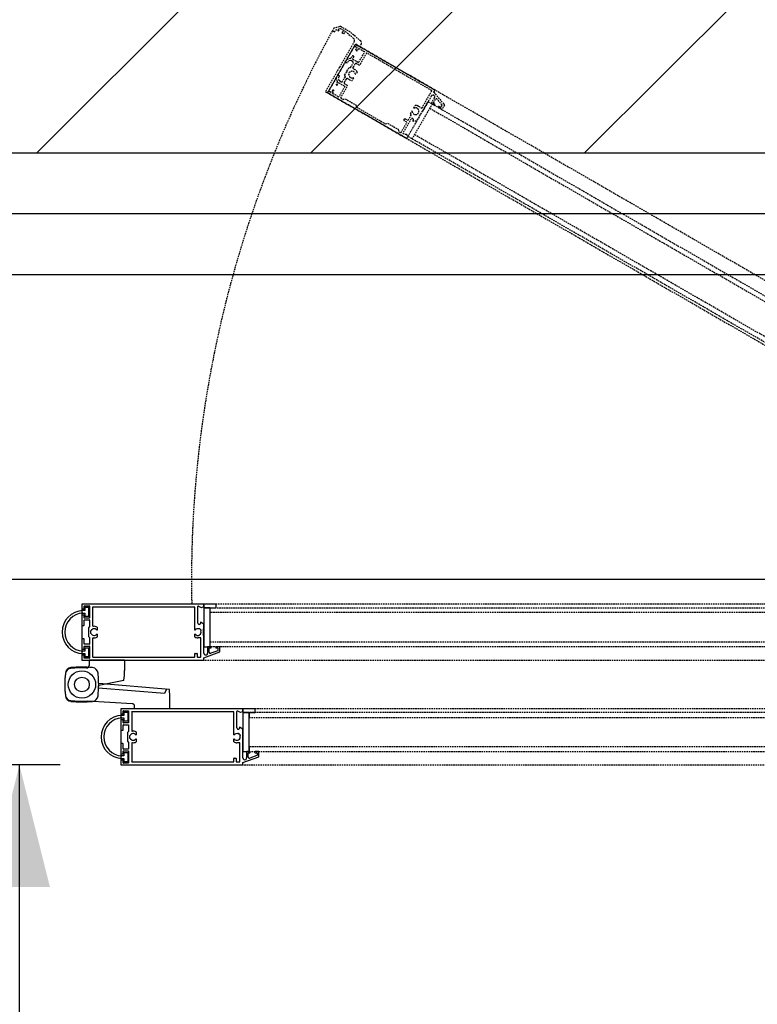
# Model space of a CAD drawing. Header units: millimetres. Extents: x 250 to 59450, y 0 to 41800.
# Tile 100 of 148: x 42316 to 42921, y 22998 to 23806. Entities that reach past the tile are written whole.
import ezdxf

# ---------------------------------------------------------------- set-up
doc = ezdxf.new("R2010")
doc.units = ezdxf.units.MM
doc.header["$LTSCALE"] = 50
doc.header["$PDSIZE"] = -1
doc.linetypes.add('HIDDEN', pattern=[1.905, 1.27, -0.635])
for name, color, linetype in [('MASS', 29, 'Continuous'), ('SLD-0', 7, 'Continuous'), ('VERDECKT', 250, 'HIDDEN')]:
    doc.layers.add(name, color=color, linetype=linetype)
doc.styles.add('SLDTEXTSTYLE0', font='TXT', dxfattribs={"width": 0.605})
doc.dimstyles.new('SLDDIMSTYLE2', dxfattribs={"dimtxt": 128.415934, "dimasz": 100, "dimexe": 0, "dimexo": 0.0625, "dimgap": 32.103984, "dimtad": 1, "dimdec": 1, "dimrnd": 1e-09, "dimzin": 12, "dimdsep": 46, "dimtxsty": 'SLDTEXTSTYLE0', "dimsah": 1, "dimcen": 0.09, "dimadec": 0, "dimazin": 3, "dimtfac": 1, "dimtdec": 1, "dimtofl": 0, "dimtmove": 0, "dimatfit": 3, "dimfxl": 1, "dimfrac": 2, "dimtolj": 1, "dimtzin": 12, "dimarcsym": 0})
doc.dimstyles.new('SLDDIMSTYLE3', dxfattribs={"dimtxt": 128.415934, "dimasz": 100, "dimexe": 0, "dimexo": 0.0625, "dimgap": 32.103984, "dimtad": 1, "dimdec": 1, "dimrnd": 1e-09, "dimzin": 12, "dimdsep": 46, "dimtxsty": 'SLDTEXTSTYLE0', "dimsah": 1, "dimcen": 0.09, "dimadec": 0, "dimazin": 3, "dimtfac": 1, "dimtdec": 1, "dimtmove": 0, "dimatfit": 0, "dimfxl": 1, "dimfrac": 2, "dimtolj": 1, "dimtzin": 12, "dimarcsym": 0})

# ---------------------------------------------------------------- blocks, each defined once
blk = doc.blocks.new('Tor 3500_ 2 zu 1 offen')
at = {"layer": 'SLD-0', "color": 8, "linetype": 'HIDDEN', "true_color": 0x808080}
for p, q in [((5300, 0), (5300, -55650)), ((5300, 0), (5300, -55650)), ((7600, -55650), (7600, 0)), ((7600, -55650), (7600, 0)), ((1000, -1600), (1000, -57250)), ((3300, -57250), (3300, -1600)), ((5450, -5250), (5450, -50400)), ((5650, -50400), (5650, -5250)), ((6850, -5250), (6850, -50400)), ((7050, -50400), (7050, -5250)), ((1150, -52000), (1150, -6850)), ((1350, -6850), (1350, -52000)), ((2550, -52000), (2550, -6850)), ((2750, -6850), (2750, -52000))]:
    blk.add_line(p, q, dxfattribs=at)
at = {"layer": 'SLD-0', "color": 8, "true_color": 0x808080}
for p, q in [((7050, -50010), (7050, -50150)), ((7263, -50000), (7060, -50000)), ((7110, -50075), (7204, -50075)), ((7500, -50650), (7263, -50000)), ((5450, -50150), (5300, -50150)), ((5300, -50150), (5300, -50650)), ((5450, -50650), (5450, -50150)), ((7050, -50400), (5450, -50400)), ((5450, -50400), (5450, -50650)), ((5450, -50400), (5650, -50400)), ((6850, -50400), (7050, -50400)), ((7050, -50375), (7050, -50490)), ((7050, -50650), (7050, -50400)), ((7100, -50150), (7100, -50085)), ((7100, -50430), (7100, -50375)), ((7272, -50440), (7110, -50440)), ((7213, -50082), (7319, -50373)), ((5300, -50650), (5450, -50650)), ((5300, -50660), (5300, -55640)), ((5393, -50650), (5310, -50650)), ((5387, -50879), (5441, -50764)), ((5441, -50756), (5402, -50656)), ((5450, -50650), (7050, -50650)), ((6131, -50657), (6045, -50790)), ((6045, -50790), (6080, -50790)), ((6300, -50650), (6143, -50650)), ((6313, -50662), (6300, -50650)), ((6588, -50662), (6313, -50662)), ((6370, -50763), (6313, -50820)), ((6313, -50834), (6319, -50840)), ((6390, -50769), (6384, -50763)), ((6600, -50650), (6588, -50662)), ((7313, -50650), (6600, -50650)), ((6688, -50785), (6688, -50900)), ((7465, -50775), (6698, -50775)), ((7060, -50500), (7313, -50500)), ((7475, -50915), (7475, -50785)), ((7600, -50650), (7500, -50650)), ((7600, -55640), (7600, -50650)), ((6080, -50900), (5401, -50900)), ((5425, -51035), (5425, -55203)), ((6358, -51025), (5435, -51025)), ((6646, -51025), (6542, -51025)), ((7325, -51015), (7325, -50935)), ((7335, -50925), (7465, -50925)), ((7465, -51025), (7335, -51025)), ((7475, -55203), (7475, -51035)), ((2750, -51610), (2750, -51750)), ((2963, -51600), (2760, -51600)), ((2800, -51750), (2800, -51685)), ((2810, -51675), (2904, -51675)), ((2913, -51682), (3019, -51973)), ((3200, -52250), (2963, -51600)), ((1150, -51750), (1000, -51750)), ((1000, -51750), (1000, -52250)), ((1150, -52250), (1150, -51750)), ((1350, -52000), (1150, -52000)), ((2750, -52000), (1150, -52000)), ((1150, -52000), (1150, -52250)), ((2750, -52000), (2550, -52000)), ((2750, -51975), (2750, -52090)), ((2750, -52250), (2750, -52000)), ((2800, -52030), (2800, -51975)), ((2972, -52040), (2810, -52040)), ((1000, -52250), (1150, -52250)), ((1000, -52260), (1000, -57240)), ((1093, -52250), (1010, -52250)), ((1087, -52479), (1141, -52364)), ((1141, -52356), (1102, -52256)), ((1150, -52250), (2750, -52250)), ((1831, -52257), (1745, -52390)), ((1745, -52390), (1780, -52390)), ((2000, -52250), (1843, -52250)), ((2013, -52263), (2000, -52250)), ((2288, -52263), (2013, -52263)), ((2070, -52363), (2013, -52420)), ((2013, -52434), (2019, -52440)), ((2090, -52369), (2084, -52363)), ((2300, -52250), (2288, -52263)), ((3013, -52250), (2300, -52250)), ((2388, -52385), (2388, -52500)), ((3165, -52375), (2398, -52375)), ((2760, -52100), (3013, -52100)), ((3175, -52515), (3175, -52385)), ((3300, -52250), (3200, -52250)), ((3300, -57240), (3300, -52250)), ((1780, -52500), (1101, -52500)), ((1125, -52635), (1125, -56803)), ((2058, -52625), (1135, -52625)), ((2346, -52625), (2242, -52625)), ((3025, -52615), (3025, -52535)), ((3035, -52525), (3165, -52525)), ((3165, -52625), (3035, -52625)), ((3175, -56803), (3175, -52635)), ((5435, -55212), (6190, -55212)), ((6254, -55025), (6358, -55025)), ((6400, -55285), (6400, -55293)), ((6410, -55303), (6490, -55303)), ((6500, -55293), (6500, -55285)), ((6542, -55025), (6646, -55025)), ((6710, -55212), (7465, -55212)), ((3300, -55505), (3725, -55505)), ((3300, -55505), (3300, -56955)), ((4132, -55535), (4150, -55622)), ((4132, -55535), (4335, -56565)), ((5300, -55650), (7600, -55650)), ((5300, -55650), (7600, -55650)), ((5310, -55650), (5490, -55650)), ((5375, -55553), (5375, -55348)), ((5385, -55337), (5865, -55337)), ((5490, -55562), (5385, -55562)), ((5793, -55362), (5443, -55362)), ((5443, -55362), (5443, -55537)), ((5443, -55537), (5569, -55537)), ((5500, -55640), (5500, -55573)), ((5569, -55537), (5569, -55610)), ((5669, -55610), (5669, -55537)), ((5669, -55537), (5793, -55537)), ((5750, -55573), (5750, -55640)), ((5865, -55562), (5760, -55562)), ((5760, -55650), (6165, -55650)), ((5793, -55537), (5793, -55362)), ((5875, -55348), (5875, -55553)), ((5950, -55553), (5950, -55348)), ((5960, -55337), (6225, -55337)), ((6165, -55562), (5960, -55562)), ((6175, -55640), (6175, -55573)), ((6225, -55337), (6275, -55387)), ((6275, -55387), (6435, -55387)), ((6435, -55387), (6450, -55372)), ((6450, -55372), (6465, -55387)), ((6465, -55387), (6625, -55387)), ((6625, -55387), (6675, -55337)), ((6675, -55337), (6940, -55337)), ((6725, -55573), (6725, -55640)), ((6940, -55562), (6735, -55562)), ((6735, -55650), (7140, -55650)), ((6950, -55348), (6950, -55553)), ((7025, -55553), (7025, -55348)), ((7035, -55337), (7515, -55337)), ((7140, -55562), (7035, -55562)), ((7457, -55362), (7107, -55362)), ((7107, -55362), (7107, -55537)), ((7107, -55537), (7231, -55537)), ((7150, -55640), (7150, -55573)), ((7231, -55537), (7231, -55610)), ((7331, -55610), (7331, -55537)), ((7331, -55537), (7457, -55537)), ((7400, -55573), (7400, -55640)), ((7515, -55562), (7410, -55562)), ((7410, -55650), (7590, -55650)), ((7457, -55537), (7457, -55362)), ((7525, -55348), (7525, -55553)), ((1085, -56938), (1565, -56938)), ((1135, -56813), (1890, -56813)), ((1660, -56938), (1925, -56938)), ((1925, -56938), (1975, -56988)), ((1954, -56625), (2058, -56625)), ((2100, -56885), (2100, -56893)), ((2110, -56903), (2190, -56903)), ((2200, -56893), (2200, -56885)), ((2242, -56625), (2346, -56625)), ((2325, -56988), (2375, -56938)), ((2375, -56938), (2640, -56938)), ((2410, -56813), (3165, -56813)), ((2735, -56938), (3215, -56938)), ((1000, -57250), (3300, -57250)), ((1010, -57250), (1190, -57250)), ((1075, -57153), (1075, -56948)), ((1190, -57163), (1085, -57163)), ((1493, -56963), (1143, -56963)), ((1143, -56963), (1143, -57138)), ((1143, -57138), (1269, -57138)), ((1200, -57240), (1200, -57173)), ((1269, -57138), (1269, -57210)), ((1369, -57210), (1369, -57138)), ((1369, -57138), (1493, -57138)), ((1450, -57173), (1450, -57240)), ((1565, -57163), (1460, -57163)), ((1460, -57250), (1865, -57250)), ((1493, -57138), (1493, -56963)), ((1575, -56948), (1575, -57153)), ((1650, -57153), (1650, -56948)), ((1865, -57163), (1660, -57163)), ((1875, -57240), (1875, -57173)), ((1975, -56988), (2135, -56988)), ((2135, -56988), (2150, -56973)), ((2150, -56973), (2165, -56988)), ((2165, -56988), (2325, -56988)), ((2425, -57173), (2425, -57240)), ((2640, -57163), (2435, -57163)), ((2435, -57250), (2840, -57250)), ((2650, -56948), (2650, -57153)), ((2725, -57153), (2725, -56948)), ((2840, -57163), (2735, -57163)), ((3157, -56963), (2807, -56963)), ((2807, -56963), (2807, -57138)), ((2807, -57138), (2931, -57138)), ((2850, -57240), (2850, -57173)), ((2931, -57138), (2931, -57210)), ((3031, -57210), (3031, -57138)), ((3031, -57138), (3157, -57138)), ((3100, -57173), (3100, -57240)), ((3215, -57163), (3110, -57163)), ((3110, -57250), (3290, -57250)), ((3157, -57138), (3157, -56963)), ((3225, -56948), (3225, -57153)), ((3300, -56955), (3520, -56955))]:
    blk.add_line(p, q, dxfattribs=at)
at = {"layer": 'SLD-0', "color": 8, "linetype": 'Continuous', "true_color": 0x808080}
for p, q in [((4499, -53672), (4264, -56565)), ((4499, -53672), (4491, -53781)), ((5300, -53645), (4875, -53645)), ((5300, -53645), (5300, -55095)), ((4675, -53870), (4455, -56568)), ((4497, -53791), (4675, -53870)), ((5090, -55189), (4978, -57023)), ((5300, -55095), (5190, -55095))]:
    blk.add_line(p, q, dxfattribs=at)
for radius in [560, 300]:
    blk.add_circle((4300, -57250), radius, dxfattribs=at)
at = {"layer": 'SLD-0', "color": 8, "true_color": 0x808080}
blk.add_circle((4300, -57250), 300, dxfattribs=at)
for centre, radius, start, end in [((7060, -50010), 10, 90, 180), ((7110, -50085), 10, 90, 180), ((7204, -50085), 10, 20, 90), ((7075, -50150), 25, 180, 0), ((7075, -50375), 25, 0, 180), ((7110, -50430), 10, 180, 270), ((7272, -50390), 50, 270, 20), ((5310, -50660), 10, 90, 180), ((5401, -50885), 15, 155, 270), ((5393, -50660), 10, 21.1247, 90), ((5432, -50760), 10, 335, 21.1247), ((6080, -50845), 55, 270, 90), ((6143, -50665), 15, 90, 147.2648), ((6321, -50827), 10, 135, 225), ((6450, -50900), 138, 159.0027, 231.2295), ((6312, -50847), 10, 339.0027, 45), ((6377, -50771), 10, 45, 135), ((6397, -50762), 10, 225, 290.9973), ((6450, -50900), 138, 308.7705, 110.9973), ((6698, -50785), 10, 90, 180), ((7060, -50490), 10, 180, 270), ((7313, -50575), 75, 270, 90), ((7465, -50785), 10, 360, 90), ((5435, -51035), 10, 90, 180), ((6358, -51015), 10, 270, 51.2295), ((6542, -51015), 10, 128.7705, 270), ((6646, -51015), 10, 270, 329.6358), ((6646, -51015), 10, 270, 329.6358), ((6450, -50900), 238, 329.6358, 0), ((7335, -50935), 10, 90, 180), ((7335, -51015), 10, 180, 270), ((7465, -50915), 10, 270, 360), ((7465, -51035), 10, 360, 90), ((2760, -51610), 10, 90, 180), ((2810, -51685), 10, 90, 180), ((2904, -51685), 10, 20, 90), ((2775, -51750), 25, 180, 0), ((2775, -51975), 25, 0, 180), ((2760, -52090), 10, 180, 270), ((2810, -52030), 10, 180, 270), ((2972, -51990), 50, 270, 20), ((1010, -52260), 10, 90, 180), ((1101, -52485), 15, 155, 270), ((1093, -52260), 10, 21.1247, 90), ((1132, -52360), 10, 335, 21.1247), ((1780, -52445), 55, 270, 90), ((1843, -52265), 15, 90, 147.2648), ((2021, -52427), 10, 135, 225), ((2150, -52500), 137, 159.0027, 231.2295), ((2012, -52447), 10, 339.0027, 45), ((2077, -52371), 10, 45, 135), ((2097, -52362), 10, 225, 290.9973), ((2150, -52500), 137, 308.7705, 110.9973), ((2398, -52385), 10, 90, 180), ((3013, -52175), 75, 270, 90), ((3165, -52385), 10, 360, 90), ((1135, -52635), 10, 90, 180), ((2058, -52615), 10, 270, 51.2295), ((2242, -52615), 10, 128.7705, 270), ((2346, -52615), 10, 270, 329.6358), ((2346, -52615), 10, 270, 329.6358), ((2150, -52500), 237, 329.6358, 360), ((3035, -52535), 10, 90, 180), ((3035, -52615), 10, 180, 270), ((3165, -52515), 10, 270, 0), ((3165, -52635), 10, 0, 90), ((5435, -55203), 10, 180, 270), ((6190, -55187), 25, 270, 8.2132), ((6450, -55150), 237, 149.6358, 188.2132), ((6254, -55035), 10, 90, 149.6358), ((6450, -55150), 138, 128.7705, 245.9973), ((6358, -55035), 10, 308.7705, 90), ((6390, -55285), 10, 360, 65.9973), ((6410, -55293), 10, 180, 270), ((6490, -55293), 10, 270, 360), ((6510, -55285), 10, 114.0027, 180), ((6450, -55150), 138, 294.0027, 51.2295), ((6542, -55035), 10, 90, 231.2295), ((6646, -55035), 10, 30.3642, 90), ((6450, -55150), 238, 351.7868, 30.3642), ((6710, -55187), 25, 171.7868, 270), ((7465, -55203), 10, 270, 360), ((3744, -58811), 3306, 83.4004, 90.3251), ((4123, -55537), 10, 11.1337, 83.4004), ((5310, -55640), 10, 180, 270), ((5385, -55348), 10, 90, 180), ((5385, -55553), 10, 180, 270), ((5490, -55573), 10, 360, 90), ((5490, -55640), 10, 270, 360), ((6450, -55585), 881, 181.6261, 358.3739), ((6450, -55575), 781, 182.5422, 357.5216), ((5760, -55573), 10, 90, 180), ((5760, -55640), 10, 180, 270), ((5865, -55348), 10, 360, 90), ((5865, -55553), 10, 270, 360), ((5960, -55348), 10, 90, 180), ((5960, -55553), 10, 180, 270), ((6165, -55573), 10, 360, 90), ((6165, -55640), 10, 270, 360), ((6735, -55573), 10, 90, 180), ((6735, -55640), 10, 180, 270), ((6735, -55640), 10, 180, 270), ((6940, -55348), 10, 360, 90), ((6940, -55553), 10, 270, 360), ((7035, -55348), 10, 90, 180), ((7035, -55553), 10, 180, 270), ((7140, -55573), 10, 360, 90), ((7140, -55640), 10, 270, 360), ((7410, -55573), 10, 90, 180), ((7410, -55640), 10, 180, 270), ((7515, -55348), 10, 360, 90), ((7515, -55553), 10, 270, 360), ((7590, -55640), 10, 270, 360), ((1085, -56948), 10, 90, 180), ((1135, -56803), 10, 180, 270), ((1565, -56948), 10, 0, 90), ((1660, -56948), 10, 90, 180), ((1890, -56788), 25, 270, 8.2132), ((2150, -56750), 237, 149.6358, 188.2132), ((1954, -56635), 10, 90, 149.6358), ((2150, -56750), 138, 128.7705, 245.9973), ((2058, -56635), 10, 308.7705, 90), ((2090, -56885), 10, 360, 65.9973), ((2110, -56893), 10, 180, 270), ((2190, -56893), 10, 270, 360), ((2210, -56885), 10, 114.0027, 180), ((2150, -56750), 138, 294.0027, 51.2295), ((2242, -56635), 10, 90, 231.2295), ((2346, -56635), 10, 30.3642, 90), ((2150, -56750), 238, 351.7868, 30.3642), ((2410, -56788), 25, 171.7868, 270), ((2640, -56948), 10, 0, 90), ((2735, -56948), 10, 90, 180), ((3165, -56803), 10, 270, 360), ((3215, -56948), 10, 0, 90), ((4315, -60815), 4250, 83.8677, 89.7284), ((4742, -56838), 250, 6.1576, 83.8677), ((830, -57260), 4185, 353.8424, 6.1576), ((1010, -57240), 10, 180, 270), ((1085, -57153), 10, 180, 270), ((1190, -57173), 10, 0, 90), ((1190, -57240), 10, 270, 0), ((2150, -57185), 881, 181.6261, 358.3739), ((2150, -57175), 781, 182.5422, 357.5216), ((1460, -57173), 10, 90, 180), ((1460, -57240), 10, 180, 270), ((1565, -57153), 10, 270, 0), ((1660, -57153), 10, 180, 270), ((1865, -57173), 10, 0, 90), ((1865, -57240), 10, 270, 0), ((2435, -57173), 10, 90, 180), ((2435, -57240), 10, 180, 270), ((2435, -57240), 10, 180, 270), ((2640, -57153), 10, 270, 0), ((2735, -57153), 10, 180, 270), ((2840, -57173), 10, 0, 90), ((2840, -57240), 10, 270, 0), ((3110, -57173), 10, 90, 180), ((3110, -57240), 10, 180, 270), ((3215, -57153), 10, 270, 0), ((3290, -57240), 10, 270, 0), ((3520, -57055), 100, 357.258, 90), ((7800, -57260), 4185, 177.258, 186.1576), ((3888, -57682), 250, 186.1576, 263.8677), ((4742, -57682), 250, 276.1323, 353.8424), ((4315, -53705), 4250, 263.8677, 276.1323)]:
    blk.add_arc(centre, radius, start, end, dxfattribs=at)
at = {"layer": 'SLD-0', "color": 8, "linetype": 'Continuous', "true_color": 0x808080}
for centre, radius, start, end in [((4509, -53673), 10, 96.0398, 175.339), ((4856, -56951), 3306, 89.6749, 96.0398), ((4501, -53782), 10, 175.339, 246.1918), ((5190, -55195), 100, 90, 176.5009), ((7770, -57260), 4185, 173.8424, 186.1576), ((3858, -56838), 250, 96.1323, 173.8424), ((4285, -60815), 4250, 87.7076, 96.1323), ((800, -57260), 4185, 353.8424, 3.2526), ((3858, -57682), 250, 186.1576, 263.8677), ((4712, -57682), 250, 276.1323, 353.8424), ((4285, -53705), 4250, 263.8677, 276.1323)]:
    blk.add_arc(centre, radius, start, end, dxfattribs=at)
blk = doc.blocks.new('FLUCHTTÜR FÜR TOR 3500 rechts - 3X')
at = {"layer": 'VERDECKT', "color": 8, "true_color": 0x808080}
for p, q in [((168, -4285), (-35, -5315)), ((168, -4285), (150, -4372)), ((1000, -4255), (575, -4255)), ((1000, -4255), (1000, -5705)), ((1000, -5705), (780, -5705)), ((525, -6500), (758, -6438)), ((758, -6438), (866, -6500)), ((-1616, -9198), (-374, -6575)), ((-1365, -9115), (-207, -6668)), ((-346, -8180), (474, -6536)), ((256, -6906), (464, -6547)), ((412, -6786), (265, -7214)), ((520, -6849), (412, -6786)), ((534, -6575), (443, -6732)), ((443, -6732), (508, -6770)), ((508, -6770), (527, -6737)), ((570, -6762), (520, -6849)), ((527, -6737), (570, -6762)), ((593, -6559), (534, -6575)), ((621, -6575), (593, -6559)), ((602, -6607), (621, -6575)), ((645, -6632), (602, -6607)), ((708, -6524), (645, -6632)), ((816, -6587), (708, -6524)), ((866, -6500), (816, -6587)), ((70, -7448), (256, -6906)), ((316, -7453), (-21959, -46034)), ((304, -7474), (-1554, -10692)), ((216, -7626), (114, -7567)), ((152, -7906), (292, -7664)), ((316, -7453), (216, -7626)), ((334, -7466), (304, -7474)), ((306, -7660), (397, -7713)), ((309, -7333), (1349, -7934)), ((2308, -8603), (316, -7453)), ((2308, -8603), (316, -7453)), ((332, -7595), (375, -7520)), ((415, -7654), (336, -7608)), ((364, -7481), (341, -7467)), ((376, -7513), (369, -7487)), ((420, -7689), (420, -7663)), ((-1438, -10660), (100, -7997)), ((113, -7994), (603, -8276)), ((571, -8160), (156, -7920)), ((410, -7709), (419, -7694)), ((725, -7914), (585, -8156)), ((636, -7819), (627, -7834)), ((631, -7848), (721, -7900)), ((662, -7802), (639, -7816)), ((752, -7849), (672, -7802)), ((923, -7806), (760, -7850)), ((773, -8002), (813, -7932)), ((969, -8172), (791, -8070)), ((819, -7927), (917, -7901)), ((924, -7902), (992, -7941)), ((1035, -7868), (930, -7807)), ((1006, -7938), (1038, -7881)), ((1349, -7934), (1354, -7954)), ((1354, -7954), (1375, -7949)), ((1375, -7949), (2358, -8516)), ((-936, -9622), (-211, -8366)), ((-211, -8366), (-307, -8311)), ((616, -8273), (681, -8160)), ((750, -8142), (873, -8213)), ((829, -8471), (919, -8523)), ((891, -8281), (856, -8342)), ((1037, -8154), (969, -8172)), ((1175, -8234), (1037, -8154)), ((1095, -8303), (1083, -8325)), ((1095, -8303), (1182, -8353)), ((1182, -8353), (1169, -8375)), ((1181, -8255), (1175, -8234)), ((1201, -8249), (1181, -8255)), ((1340, -8329), (1201, -8249)), ((1340, -8329), (1358, -8397)), ((1358, -8397), (1536, -8500)), ((1543, -8248), (1575, -8191)), ((1615, -8301), (1547, -8261)), ((1704, -8479), (1564, -8721)), ((1589, -8188), (1694, -8248)), ((1604, -8482), (1644, -8412)), ((1645, -8404), (1619, -8307)), ((1698, -8254), (1742, -8417)), ((1808, -8528), (1717, -8475)), ((1747, -8423), (1827, -8469)), ((1832, -8478), (1832, -8504)), ((-19967, -47184), (2308, -8603)), ((1079, -8615), (1169, -8667)), ((1268, -8579), (1303, -8519)), ((1371, -8500), (1494, -8572)), ((1448, -8753), (1513, -8640)), ((1941, -9049), (1451, -8766)), ((1567, -8735), (1983, -8975)), ((1815, -9456), (2293, -8628)), ((1831, -8509), (1822, -8524)), ((1997, -8971), (2137, -8729)), ((2039, -8649), (2047, -8634)), ((2133, -8715), (2042, -8663)), ((2051, -8631), (2074, -8617)), ((2084, -8617), (2163, -8663)), ((2177, -8660), (2220, -8585)), ((2226, -8581), (2252, -8574)), ((2260, -8575), (2283, -8588)), ((2287, -8594), (2294, -8620)), ((2358, -8516), (2308, -8603)), ((2308, -8603), (2358, -8516)), ((-1616, -9198), (-1569, -9099)), ((-1559, -9094), (-1365, -9115)), ((1803, -9177), (1553, -9610)), ((1892, -9153), (1803, -9177)), ((1944, -9062), (1892, -9153)), ((-936, -9622), (-1305, -9410)), ((815, -11188), (1800, -9482)), ((1553, -9610), (1577, -9699)), ((1795, -9461), (1815, -9456)), ((1800, -9482), (1795, -9461)), ((1577, -9699), (892, -10885)), ((-1474, -10757), (-1591, -11425)), ((-1550, -10705), (-1478, -10747)), ((-735, -11078), (-1434, -10674)), ((-1310, -10844), (-688, -11203)), ((-447, -10900), (-538, -10848)), ((892, -10885), (803, -10909)), ((-19608, -43061), (-1083, -10975)), ((-19334, -42988), (-1009, -11248)), ((-1508, -11386), (-1454, -11081)), ((-1166, -11100), (-1385, -10974)), ((-1380, -11046), (-1240, -11127)), ((-1236, -11141), (-1263, -11188)), ((-1220, -11213), (-1163, -11114)), ((-1183, -11148), (246, -11973)), ((-1083, -10975), (346, -11800)), ((-644, -10940), (-721, -11074)), ((-688, -11203), (-676, -11196)), ((-676, -11196), (-438, -11333)), ((-206, -11040), (-296, -10987)), ((6, -11229), (-199, -11110)), ((-116, -11245), (461, -11578)), ((85, -11113), (20, -11225)), ((94, -11268), (159, -11155)), ((513, -11521), (97, -11281)), ((155, -11141), (99, -11109)), ((438, -11842), (800, -11214)), ((803, -10909), (553, -11342)), ((795, -11193), (815, -11188)), ((800, -11214), (795, -11193)), ((-1586, -11435), (-1416, -11533)), ((-1422, -11443), (-1503, -11396)), ((-1376, -11383), (-1408, -11440)), ((-1403, -11529), (-1333, -11408)), ((-438, -11333), (-438, -11348)), ((-438, -11348), (-278, -11440)), ((-268, -11440), (-148, -11370)), ((-148, -11353), (-171, -11340)), ((366, -11689), (346, -11800)), ((463, -11598), (369, -11683)), ((577, -11431), (527, -11518)), ((553, -11342), (577, -11431)), ((73, -11873), (-18252, -43613)), ((346, -11800), (-18179, -43886)), ((346, -11800), (424, -11845)), ((-19992, -42832), (-19473, -42396)), ((-19461, -42395), (-19291, -42494)), ((-21946, -46012), (-20089, -42795)), ((-20075, -42791), (-20003, -42833)), ((-19541, -42927), (-19760, -42800)), ((-19465, -42488), (-19702, -42687)), ((-19695, -42768), (-19555, -42850)), ((-19541, -42846), (-19513, -42798)), ((-19372, -42533), (-19453, -42487)), ((-19401, -42603), (-19368, -42547)), ((-19288, -42507), (-19358, -42628)), ((-20058, -42911), (-21595, -45574)), ((-19345, -43311), (-20044, -42908)), ((-19835, -42930), (-19213, -43289)), ((-18179, -43886), (-19608, -43061)), ((-19470, -42823), (-19528, -42923)), ((-18079, -43713), (-19508, -42888)), ((-19355, -43649), (-19445, -43597)), ((-19419, -43459), (-19341, -43325)), ((-19213, -43289), (-19213, -43304)), ((-19213, -43304), (-18975, -43441)), ((-18975, -43441), (-18963, -43434)), ((-18963, -43434), (-18803, -43526)), ((-18798, -43535), (-18798, -43673)), ((-19113, -43789), (-19204, -43736)), ((-18844, -43878), (-19049, -43759)), ((-18905, -44004), (-18840, -43892)), ((-18891, -43764), (-18314, -44097)), ((-18813, -43682), (-18836, -43669)), ((-18766, -43934), (-18831, -44047)), ((-18337, -44170), (-18753, -43930)), ((-18097, -43945), (-18460, -44573)), ((-18296, -44089), (-18269, -43964)), ((-18265, -43959), (-18179, -43886)), ((-18179, -43886), (-18101, -43931)), ((-18845, -44050), (-18901, -44018)), ((-18722, -44727), (-18472, -44294)), ((-18472, -44294), (-18383, -44271)), ((-18383, -44271), (-18333, -44184)), ((-18475, -44599), (-19460, -46305)), ((-19383, -46003), (-18698, -44816)), ((-18698, -44816), (-18722, -44727)), ((-18460, -44573), (-18480, -44578)), ((-18480, -44578), (-18475, -44599)), ((-21592, -45588), (-21102, -45870)), ((-22086, -45823), (-22462, -46255)), ((-21859, -45861), (-21961, -45802)), ((-21959, -46034), (-21859, -45861)), ((-21959, -46034), (-19967, -47184)), ((-19967, -47184), (-21959, -46034)), ((-21938, -46043), (-21946, -46012)), ((-21828, -45977), (-21871, -46051)), ((-21735, -46019), (-21814, -45973)), ((-21648, -45665), (-21788, -45908)), ((-21784, -45921), (-21693, -45974)), ((-21702, -46006), (-21725, -46019)), ((-21690, -45988), (-21698, -46003)), ((-21219, -45902), (-21634, -45662)), ((-21355, -46158), (-21215, -45915)), ((-21099, -45884), (-21164, -45997)), ((-20821, -45970), (-20731, -46022)), ((-19722, -46460), (-19472, -46027)), ((-19472, -46027), (-19383, -46003)), ((-22462, -46255), (-22670, -46615)), ((-22488, -46450), (-22191, -46109)), ((-22066, -46088), (-21026, -46688)), ((-21911, -46062), (-21934, -46049)), ((-21877, -46056), (-21903, -46063)), ((-21483, -46159), (-21483, -46133)), ((-21482, -46128), (-21473, -46113)), ((-21398, -46214), (-21478, -46167)), ((-21459, -46109), (-21369, -46161)), ((-21349, -46383), (-21393, -46220)), ((-21240, -46449), (-21345, -46389)), ((-21297, -46233), (-21270, -46330)), ((-21255, -46155), (-21296, -46225)), ((-21266, -46336), (-21198, -46375)), ((-21194, -46389), (-21227, -46445)), ((-21009, -46239), (-21187, -46137)), ((-21145, -46065), (-21022, -46136)), ((-20991, -46308), (-21009, -46239)), ((-20853, -46388), (-20991, -46308)), ((-20954, -46118), (-20919, -46057)), ((-20832, -46382), (-20853, -46388)), ((-20833, -46284), (-20820, -46262)), ((-20833, -46284), (-20746, -46334)), ((-20827, -46403), (-20832, -46382)), ((-20688, -46483), (-20827, -46403)), ((-20746, -46334), (-20734, -46312)), ((-20571, -46114), (-20481, -46166)), ((-20507, -46295), (-20542, -46355)), ((-20524, -46424), (-20401, -46495)), ((-20267, -46364), (-20332, -46477)), ((-19764, -46643), (-20254, -46360)), ((-19475, -46331), (-19953, -47159)), ((-19460, -46305), (-19480, -46311)), ((-19480, -46311), (-19475, -46331)), ((-22680, -46691), (-22617, -46924)), ((-22610, -46662), (-22519, -46504)), ((-22594, -46721), (-22610, -46662)), ((-22567, -46737), (-22594, -46721)), ((-22548, -46704), (-22567, -46737)), ((-22567, -46838), (-22505, -46729)), ((-22459, -46900), (-22567, -46838)), ((-22505, -46729), (-22548, -46704)), ((-22519, -46504), (-22454, -46542)), ((-22380, -46513), (-22488, -46450)), ((-22454, -46542), (-22473, -46574)), ((-22473, -46574), (-22430, -46599)), ((-22430, -46599), (-22380, -46513)), ((-21026, -46688), (-21006, -46683)), ((-21006, -46683), (-21000, -46703)), ((-21000, -46703), (-20017, -47271)), ((-20657, -46699), (-20690, -46755)), ((-20688, -46483), (-20620, -46464)), ((-20686, -46769), (-20581, -46829)), ((-20575, -46735), (-20643, -46695)), ((-20620, -46464), (-20442, -46567)), ((-20574, -46830), (-20411, -46787)), ((-20470, -46710), (-20568, -46736)), ((-20424, -46635), (-20464, -46705)), ((-20403, -46788), (-20323, -46834)), ((-20376, -46723), (-20236, -46480)), ((-20282, -46789), (-20373, -46736)), ((-20313, -46834), (-20290, -46821)), ((-20287, -46818), (-20278, -46803)), ((-20223, -46477), (-19807, -46717)), ((-19803, -46730), (-19943, -46973)), ((-19751, -46639), (-19698, -46548)), ((-19698, -46548), (-19722, -46460)), ((-22617, -46924), (-22509, -46987)), ((-22509, -46987), (-22459, -46900)), ((-20071, -46948), (-20071, -46974)), ((-20061, -46928), (-20070, -46943)), ((-20066, -46982), (-19987, -47028)), ((-19957, -46976), (-20048, -46924)), ((-20027, -47124), (-20020, -47150)), ((-19983, -47042), (-20026, -47116)), ((-20017, -47271), (-19967, -47184)), ((-19967, -47184), (-20017, -47271)), ((-20015, -47156), (-19992, -47169)), ((-19985, -47170), (-19959, -47163))]:
    blk.add_line(p, q, dxfattribs=at)
for radius in [560, 300, 300]:
    blk.add_circle((0, -6000), radius, dxfattribs=at)
for centre, radius, start, end in [((177, -4287), 10, 96.5996, 168.8663), ((556, -7561), 3306, 89.6749, 96.5996), ((-167, -5405), 250, 66.1323, 143.8424), ((-1785, -9063), 4250, 53.8677, 66.1323), ((3010, -7726), 4185, 143.8424, 156.1576), ((3470, -6010), 4185, 173.8424, 186.1576), ((-442, -5588), 250, 96.1323, 173.8424), ((-15, -9565), 4250, 90.2716, 96.1323), ((573, -5832), 250, 336.1576, 53.8677), ((-589, -6136), 250, 156.1576, 233.8677), ((-3026, -4241), 4185, 326.7474, 336.1576), ((-3500, -6010), 4185, 353.8424, 2.742), ((780, -5805), 100, 90, 182.742), ((1770, -2905), 4250, 233.8677, 242.2924), ((-442, -6432), 250, 186.1576, 263.8677), ((412, -6432), 250, 276.1323, 353.8424), ((-15, -2455), 4250, 263.8677, 276.1323), ((550, -6597), 100, 105, 150), ((359, -7247), 100, 161, 240), ((164, -7480), 100, 161, 240), ((301, -7669), 10, 60, 150), ((341, -7600), 10, 150, 240), ((336, -7476), 10, 60, 105), ((359, -7489), 10, 15, 60), ((366, -7515), 10, 330, 15), ((410, -7663), 10, 360, 60), ((108, -8002), 10, 60, 150), ((161, -7911), 10, 150, 240), ((402, -7704), 10, 240, 330), ((410, -7689), 10, 330, 360), ((636, -7839), 10, 150, 240), ((644, -7824), 10, 120, 150), ((667, -7811), 10, 60, 120), ((716, -7909), 10, 330, 60), ((757, -7840), 10, 240, 285), ((816, -8027), 50, 150, 240), ((822, -7937), 10, 105, 150), ((919, -7911), 10, 60, 105), ((925, -7816), 10, 60, 105), ((997, -7933), 10, 240, 330), ((1030, -7876), 10, 330, 60), ((-257, -8225), 100, 153.4991, 240), ((576, -8151), 10, 240, 330), ((608, -8268), 10, 240, 330), ((725, -8185), 50, 60, 150), ((1062, -8461), 238, 150, 180.3642), ((834, -8462), 10, 180.3642, 240), ((848, -8256), 50, 330, 60), ((1062, -8461), 137, 81.3237, 201.2295), ((1062, -8461), 137, 278.7705, 38.6763), ((1552, -8253), 10, 150, 240), ((1584, -8196), 10, 60, 150), ((1610, -8309), 10, 15, 60), ((1636, -8407), 10, 330, 15), ((1689, -8257), 10, 15, 60), ((1712, -8484), 10, 60, 150), ((1752, -8414), 10, 195, 240), ((1822, -8478), 10, 0, 60), ((924, -8514), 10, 240, 21.2295), ((1084, -8606), 10, 98.7705, 240), ((1174, -8658), 10, 240, 299.6358), ((1062, -8461), 237, 299.6358, 330), ((1346, -8544), 50, 60, 150), ((1456, -8758), 10, 150, 240), ((1469, -8615), 50, 330, 60), ((1561, -8457), 50, 240, 330), ((1572, -8726), 10, 150, 240), ((1813, -8519), 10, 240, 330), ((1822, -8504), 10, 330, 0), ((2047, -8654), 10, 150, 240), ((2056, -8639), 10, 120, 150), ((2079, -8626), 10, 60, 120), ((2128, -8724), 10, 330, 60), ((2168, -8655), 10, 240, 330), ((2228, -8590), 10, 105, 150), ((2255, -8583), 10, 60, 105), ((2278, -8597), 10, 15, 60), ((2285, -8623), 10, 330, 15), ((-1607, -9202), 10, 154.661, 233.9602), ((332, -6537), 3306, 233.9602, 240.3251), ((-1560, -9104), 10, 83.8082, 154.661), ((1936, -9057), 10, 330, 60), ((1988, -8966), 10, 240, 330), ((-1545, -10697), 10, 150, 240), ((-1483, -10755), 10, 350, 60), ((-1429, -10665), 10, 150, 240), ((-1348, -10909), 75, 170, 240), ((-1348, -10909), 75, 60, 170), ((-438, -11059), 238, 117.421, 150), ((-543, -10857), 10, 60, 117.421), ((-453, -10910), 11.5, 275.7003, 60), ((-1405, -11089), 50, 60, 170), ((-1405, -11089), 50, 60, 170), ((-1242, -11201), 25, 150, 240), ((-1242, -11201), 25, 240, 330), ((-1245, -11136), 10, 330, 60), ((-1171, -11109), 10, 330, 60), ((-730, -11069), 10, 240, 330), ((-438, -11059), 137, 95.7003, 24.2997), ((-302, -10997), 11.5, 60, 204.2997), ((-211, -11048), 10, 2.579, 60), ((-438, -11059), 238, 350.0863, 2.579), ((-194, -11101), 10, 170.0863, 240), ((-143, -11292), 55, 150, 240), ((-143, -11292), 55, 60, 150), ((11, -11220), 10, 240, 330), ((94, -11118), 10, 60, 150), ((102, -11273), 10, 150, 240), ((150, -11150), 10, 330, 60), ((-1581, -11426), 10, 170, 240), ((-1498, -11388), 10, 170, 240), ((-1417, -11435), 10, 240, 330), ((-1411, -11524), 10, 240, 330), ((-1354, -11396), 25, 60, 150), ((-1354, -11396), 25, 330, 60), ((-273, -11431), 10, 240, 300), ((-153, -11362), 10, 300, 60), ((376, -11691), 10, 132.5101, 170.0425), ((454, -11588), 12.6, 312.5101, 54.9962), ((518, -11513), 10, 240, 330), ((429, -11837), 10, 240, 330), ((-19466, -42404), 10, 60, 130), ((-20080, -42800), 10, 60, 150), ((-19798, -42865), 75, 60, 130), ((-19670, -42725), 50, 130, 240), ((-19670, -42725), 50, 130, 240), ((-19492, -42811), 25, 60, 150), ((-19492, -42811), 25, 330, 60), ((-19458, -42495), 10, 60, 130), ((-19379, -42616), 25, 150, 240), ((-19379, -42616), 25, 240, 330), ((-19377, -42542), 10, 330, 60), ((-19296, -42502), 10, 330, 60), ((-20049, -42916), 10, 60, 150), ((-19998, -42824), 10, 240, 310), ((-19798, -42865), 75, 130, 240), ((-19550, -42841), 10, 240, 330), ((-19536, -42918), 10, 240, 330), ((-19213, -43578), 237, 150, 182.579), ((-19440, -43588), 10, 182.579, 240), ((-19213, -43578), 138, 275.7003, 204.2997), ((-19350, -43320), 10, 330, 60), ((-18808, -43535), 10, 0, 60), ((-19349, -43639), 11.5, 240, 24.2997), ((-19198, -43726), 11.5, 95.7003, 240), ((-19108, -43780), 10, 240, 297.421), ((-19213, -43578), 238, 297.421, 309.9137), ((-19054, -43768), 10, 60, 129.9137), ((-18863, -43716), 55, 150, 240), ((-18863, -43716), 55, 60, 150), ((-18896, -44009), 10, 150, 240), ((-18849, -43887), 10, 330, 60), ((-18808, -43673), 10, 240, 360), ((-18758, -43939), 10, 60, 150), ((-18259, -43967), 10, 129.9575, 167.4899), ((-18106, -43940), 10, 330, 60), ((-18840, -44042), 10, 240, 330), ((-18342, -44179), 10, 330, 60), ((-18308, -44086), 12.6, 245.0038, 347.4899), ((-21587, -45579), 10, 150, 240), ((-22011, -45889), 100, 60, 139), ((-21819, -45982), 10, 60, 150), ((-21779, -45913), 10, 150, 240), ((-21730, -46011), 10, 240, 300), ((-21707, -45998), 10, 300, 330), ((-21698, -45983), 10, 330, 60), ((-21639, -45670), 10, 60, 150), ((-21224, -45910), 10, 330, 60), ((-21120, -46022), 50, 150, 240), ((-21107, -45879), 10, 330, 60), ((-20713, -46176), 238, 119.6358, 150), ((-20826, -45978), 10, 60, 119.6358), ((-20736, -46030), 10, 278.7705, 60), ((-22116, -46175), 100, 60, 139), ((-21929, -46040), 10, 195, 240), ((-21906, -46053), 10, 240, 285), ((-21879, -46046), 10, 285, 330), ((-21473, -46133), 10, 150, 180), ((-21473, -46159), 10, 180, 240), ((-21464, -46118), 10, 60, 150), ((-21403, -46222), 10, 15, 60), ((-21364, -46153), 10, 240, 330), ((-21340, -46380), 10, 195, 240), ((-21287, -46230), 10, 150, 195), ((-21261, -46327), 10, 195, 240), ((-21212, -46180), 50, 60, 150), ((-21203, -46384), 10, 330, 60), ((-20997, -46093), 50, 240, 330), ((-20713, -46176), 137, 98.7705, 218.6763), ((-20713, -46176), 137, 261.3237, 21.2295), ((-20576, -46123), 10, 60, 201.2295), ((-20499, -46380), 50, 150, 240), ((-20713, -46176), 237, 330, 0.3642), ((-20486, -46175), 10, 0.3642, 60), ((-20259, -46369), 10, 60, 150), ((-22583, -46665), 100, 150, 195), ((-21235, -46440), 10, 240, 330), ((-20681, -46760), 10, 150, 240), ((-20648, -46704), 10, 60, 150), ((-20576, -46821), 10, 240, 285), ((-20570, -46726), 10, 240, 285), ((-20473, -46700), 10, 285, 330), ((-20467, -46610), 50, 330, 60), ((-20408, -46797), 10, 60, 105), ((-20376, -46452), 50, 240, 330), ((-20368, -46728), 10, 150, 240), ((-20318, -46826), 10, 240, 300), ((-20295, -46813), 10, 300, 330), ((-20287, -46798), 10, 330, 60), ((-20228, -46485), 10, 60, 150), ((-19812, -46725), 10, 330, 60), ((-19759, -46634), 10, 240, 330), ((0, -6000), 46761, 241.2254, 271.1751), ((-20061, -46948), 10, 150, 180), ((-20061, -46974), 10, 180, 240), ((-20053, -46933), 10, 60, 150), ((-20017, -47121), 10, 150, 195), ((-20010, -47147), 10, 195, 240), ((-19987, -47161), 10, 240, 285), ((-19992, -47037), 10, 330, 60), ((-19961, -47154), 10, 285, 330), ((-19952, -46968), 10, 240, 330)]:
    blk.add_arc(centre, radius, start, end, dxfattribs=at)
at = {"layer": 'VERDECKT'}
blk.add_point((0, 0), dxfattribs=at)
blk.add_point((0, 0), dxfattribs=at)
blk = doc.blocks.new('_D_1')
at = {"layer": 'MASS'}
for p, q in [((42349.36, 23194.38), (42291.1, 23194.38)), ((42316.1, 19912.38), (42316.1, 23194.38)), ((42317.36, 19912.38), (42291.1, 19912.38))]:
    blk.add_line(p, q, dxfattribs=at)
for points in [[(42316.1, 23194.38), (42291.1, 23094.38), (42341.1, 23094.38)], [(42316.1, 19912.38), (42341.1, 20012.38), (42291.1, 20012.38)]]:
    blk.add_solid(points, dxfattribs=at)
at = {"layer": 'MASS', "char_height": 132.292, "attachment_point": 1, "rotation": 90, "style": 'SLDTEXTSTYLE0'}
for s, insert in [('3282', (42145.57, 21577.88)), ('Tor li.', (42145.57, 21136.9))]:
    blk.add_mtext(s, dxfattribs=dict(at, insert=insert))
blk = doc.blocks.new('_D_12')
at = {"layer": 'MASS'}
for p, q in [((36022.36, 24861.38), (36022.36, 25731.38)), ((43532.36, 23746.38), (43532.36, 25731.38)), ((36022.36, 25706.38), (43532.36, 25706.38))]:
    blk.add_line(p, q, dxfattribs=at)
for points in [[(36022.36, 25706.38), (36122.36, 25681.38), (36122.36, 25731.38)], [(43532.36, 25706.38), (43432.36, 25731.38), (43432.36, 25681.38)]]:
    blk.add_solid(points, dxfattribs=at)
at = {"layer": 'MASS', "insert": (39581.37, 25876.91), "char_height": 132.292, "attachment_point": 1, "style": 'SLDTEXTSTYLE0'}
blk.add_mtext('7510', dxfattribs=at)
blk = doc.blocks.new('_D_16')
at = {"layer": 'MASS'}
for p, q in [((27887.36, 23746.38), (27887.36, 26081.38)), ((50732.36, 23746.38), (50732.36, 26081.38)), ((50732.36, 26056.38), (27887.36, 26056.38))]:
    blk.add_line(p, q, dxfattribs=at)
for points in [[(27887.36, 26056.38), (27987.36, 26031.38), (27987.36, 26081.38)], [(50732.36, 26056.38), (50632.36, 26081.38), (50632.36, 26031.38)]]:
    blk.add_solid(points, dxfattribs=at)
at = {"layer": 'MASS', "insert": (39064.87, 26226.91), "char_height": 132.292, "attachment_point": 1, "style": 'SLDTEXTSTYLE0'}
blk.add_mtext('22845', dxfattribs=at)
blk = doc.blocks.new('_D_42')
at = {"layer": 'MASS'}
for p, q in [((43482.36, 23646.38), (41238.62, 23646.38)), ((41263.62, 19546.38), (41263.62, 23646.38)), ((43482.36, 19546.38), (41238.62, 19546.38))]:
    blk.add_line(p, q, dxfattribs=at)
for points in [[(41263.62, 23646.38), (41238.62, 23546.38), (41288.62, 23546.38)], [(41263.62, 19546.38), (41288.62, 19646.38), (41238.62, 19646.38)]]:
    blk.add_solid(points, dxfattribs=at)
at = {"layer": 'MASS', "insert": (41093.09, 21400.39), "char_height": 132.292, "attachment_point": 1, "rotation": 90, "style": 'SLDTEXTSTYLE0'}
blk.add_mtext('4100', dxfattribs=at)
blk = doc.blocks.new('_D_43')
at = {"layer": 'MASS'}
for p, q in [((41263.62, 23696.38), (41263.62, 23922.37)), ((41263.62, 23646.38), (41263.62, 23696.38)), ((43482.36, 23646.38), (41238.62, 23646.38)), ((41263.62, 23646.38), (41263.62, 23521.38))]:
    blk.add_line(p, q, dxfattribs=at)
for points in [[(41263.62, 23696.38), (41288.62, 23796.38), (41238.62, 23796.38)], [(41263.62, 23646.38), (41238.62, 23546.38), (41288.62, 23546.38)]]:
    blk.add_solid(points, dxfattribs=at)
at = {"layer": 'MASS', "insert": (41093.09, 23726.38), "char_height": 132.292, "attachment_point": 1, "rotation": 90, "style": 'SLDTEXTSTYLE0'}
blk.add_mtext('50', dxfattribs=at)
blk = doc.blocks.new('_D_47')
at = {"layer": 'MASS'}
for p, q in [((43482.36, 23596.38), (41566.69, 23596.38)), ((41591.69, 19596.38), (41591.69, 23596.38)), ((43482.36, 19596.38), (41566.69, 19596.38))]:
    blk.add_line(p, q, dxfattribs=at)
for points in [[(41591.69, 23596.38), (41566.69, 23496.38), (41616.69, 23496.38)], [(41591.69, 19596.38), (41616.69, 19696.38), (41566.69, 19696.38)]]:
    blk.add_solid(points, dxfattribs=at)
at = {"layer": 'MASS', "insert": (41421.15, 21400.39), "char_height": 132.292, "attachment_point": 1, "rotation": 90, "style": 'SLDTEXTSTYLE0'}
blk.add_mtext('4000', dxfattribs=at)
blk = doc.blocks.new('_D_49')
at = {"layer": 'MASS'}
for p, q in [((41591.69, 23646.38), (41591.69, 23771.38)), ((43482.36, 23646.38), (41566.69, 23646.38)), ((41591.69, 23596.38), (41591.69, 23646.38)), ((43482.36, 23596.38), (41566.69, 23596.38)), ((41591.69, 23596.38), (41591.69, 23416.81))]:
    blk.add_line(p, q, dxfattribs=at)
for points in [[(41591.69, 23646.38), (41616.69, 23746.38), (41566.69, 23746.38)], [(41591.69, 23596.38), (41566.69, 23496.38), (41616.69, 23496.38)]]:
    blk.add_solid(points, dxfattribs=at)
at = {"layer": 'MASS', "insert": (41421.15, 23416.81), "char_height": 132.292, "attachment_point": 1, "rotation": 90, "style": 'SLDTEXTSTYLE0'}
blk.add_mtext('50', dxfattribs=at)
blk = doc.blocks.new('_D_51')
at = {"layer": 'MASS'}
for p, q in [((43482.36, 23346.38), (41918.32, 23346.38)), ((41943.32, 19846.38), (41943.32, 23346.38)), ((43482.36, 19846.38), (41918.32, 19846.38))]:
    blk.add_line(p, q, dxfattribs=at)
for points in [[(41943.32, 23346.38), (41918.32, 23246.38), (41968.32, 23246.38)], [(41943.32, 19846.38), (41968.32, 19946.38), (41918.32, 19946.38)]]:
    blk.add_solid(points, dxfattribs=at)
at = {"layer": 'MASS', "insert": (41772.79, 21400.39), "char_height": 132.292, "attachment_point": 1, "rotation": 90, "style": 'SLDTEXTSTYLE0'}
blk.add_mtext('3500', dxfattribs=at)

msp = doc.modelspace()

# ---------------------------------------------------------------- hatches: boundary and pattern name
at = {"linetype": 'Continuous', "lineweight": 18}
h = msp.add_hatch(dxfattribs=at)
h.set_pattern_fill('ANSI31', scale=50, style=0)
h.paths.add_polyline_path([(39592.36, 23936.38), (39592.36, 23696.38), (56532.36, 23696.38), (56532.36, 10806.38), (52552.36, 10806.38), (52552.36, 10566.38), (56532.36, 10566.38), (56532.36, 6286.38), (56772.36, 6286.38), (56772.36, 23936.38)], flags=0)

# ---------------------------------------------------------------- linework, layer by layer
at = {"color": 250, "linetype": 'Continuous', "lineweight": 25, "true_color": 0x404040}
msp.add_line((39592.36, 23696.38), (56532.36, 23696.38), dxfattribs=at)

# ---------------------------------------------------------------- block references
at = {"color": 7, "linetype": 'Continuous', "xscale": 0.02, "yscale": 0.02, "zscale": 0.02}
for name, rotation in [('FLUCHTTÜR FÜR TOR 3500 rechts - 3X', 270.0000000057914), ('Tor 3500_ 2 zu 1 offen', 270.0000000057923)]:
    msp.add_blockref(name, (43512.36, 23346.38), dxfattribs=dict(at, rotation=rotation))

# ---------------------------------------------------------------- dimensions: what is measured, and where the dimension line sits
at = {"layer": 'MASS'}
dim = msp.add_linear_dim(base=(27887.36, 26056.38), p1=(50732.36, 23696.38), p2=(27887.36, 23696.38), dimstyle='SLDDIMSTYLE2', dxfattribs=at)
dim.commit()
dim.dimension.update_dxf_attribs({"geometry": '_D_16', "text_midpoint": (39309.86, 26056.38), "dimtype": 160})
for base, p1, p2, angle, dimstyle, picture, middle in [((43532.36, 25706.38), (36022.36, 24811.38), (43532.36, 23696.38), 0, 'SLDDIMSTYLE2', '_D_12', (39777.36, 25706.38)), ((41263.62, 23696.38), (43532.36, 23646.38), (27887.36, 23696.38), 90, 'SLDDIMSTYLE3', '_D_43', (41263.62, 23824.37)), ((41591.69, 23646.38), (43532.36, 23596.38), (43532.36, 23646.38), 90, 'SLDDIMSTYLE3', '_D_49', (41591.69, 23514.81)), ((41263.62, 23646.38), (43532.36, 19546.38), (43532.36, 23646.38), 90, 'SLDDIMSTYLE2', '_D_42', (41263.62, 21596.38)), ((41591.69, 23596.38), (43532.36, 19596.38), (43532.36, 23596.38), 90, 'SLDDIMSTYLE2', '_D_47', (41591.69, 21596.38)), ((41943.32, 23346.38), (43532.36, 19846.38), (43532.36, 23346.38), 90, 'SLDDIMSTYLE2', '_D_51', (41943.32, 21596.38))]:
    dim = msp.add_linear_dim(base=base, p1=p1, p2=p2, angle=angle, dimstyle=dimstyle, dxfattribs=at)
    dim.commit()
    dim.dimension.update_dxf_attribs({"geometry": picture, "text_midpoint": middle, "dimtype": 160})
dim = msp.add_linear_dim(base=(42316.1, 23194.38), p1=(42367.36, 19912.38), p2=(42399.36, 23194.38), angle=90, text='Tor li.<>', dimstyle='SLDDIMSTYLE2', dxfattribs=at)
dim.commit()
dim.dimension.update_dxf_attribs({"geometry": '_D_1', "text_midpoint": (42316.1, 21553.38), "dimtype": 160})

doc.saveas('drawing.dxf')
